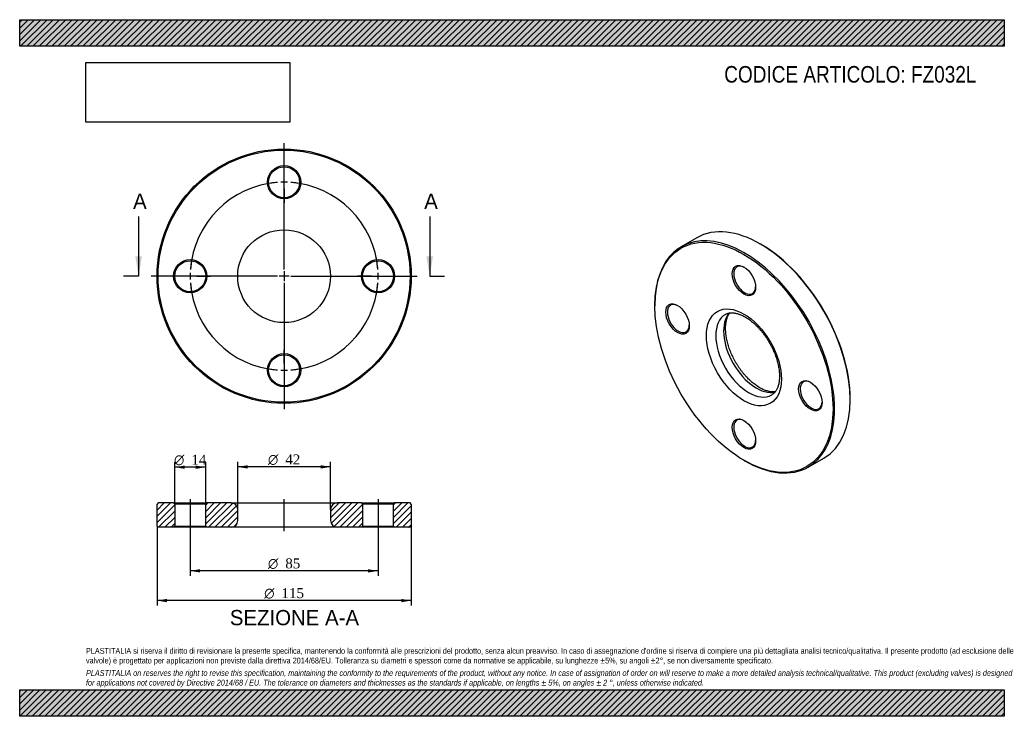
# Model space of a CAD drawing. Header units: millimetres. Extents: x 0 to 446, y 0 to 315.
import ezdxf
from ezdxf.enums import TextEntityAlignment as Align
from ezdxf.lldxf.tags import DXFTag

# ---------------------------------------------------------------- set-up
doc = ezdxf.new("R2010")
doc.units = ezdxf.units.MM
doc.header["$LTSCALE"] = 1.5
for name, color, linetype in [('Default', 7, 'Continuous'), ('DV2_Default', 7, 'Continuous'), ('DV3_Default', 7, 'Continuous'), ('FZ032L', 7, 'Continuous')]:
    doc.layers.add(name, color=color, linetype=linetype)
doc.styles.add('SEACAD_Solid_Edge_ANSI', font='seans.ttf')
doc.styles.add('SEACAD_Solid_Edge_ANSI1_Symbols', font='semeca1.ttf')
doc.styles.add('SEACAD_Times_New_Roman', font='times.ttf')
tags = doc.linetypes.add('CENTER2', pattern=[28.575, 19.05, -3.175, 3.175, -3.175]).pattern_tags.tags
tags[10:11] = [DXFTag(74, 4), DXFTag(75, 0), DXFTag(340, '0'), DXFTag(46, 0.0), DXFTag(50, 0.0), DXFTag(44, 0.0), DXFTag(45, 0.0)]
tags[8:9] = [DXFTag(74, 4), DXFTag(75, 0), DXFTag(340, '0'), DXFTag(46, 0.0), DXFTag(50, 0.0), DXFTag(44, 0.0), DXFTag(45, 0.0)]
tags[6:7] = [DXFTag(74, 4), DXFTag(75, 0), DXFTag(340, '0'), DXFTag(46, 0.0), DXFTag(50, 0.0), DXFTag(44, 0.0), DXFTag(45, 0.0)]
tags[4:5] = [DXFTag(74, 4), DXFTag(75, 0), DXFTag(340, '0'), DXFTag(46, 0.0), DXFTag(50, 0.0), DXFTag(44, 0.0), DXFTag(45, 0.0)]
picture_1 = doc.add_image_def('image1.jpg', size_in_pixel=(4302, 1260))

# ---------------------------------------------------------------- blocks, each defined once
blk = doc.blocks.new('SEANNOT_GROUP')
at = {"layer": 'Default', "color": 7, "linetype": 'CENTER2'}
for p, q in [((119.65, 203.51), (119.65, 259.14)), ((119.65, 201.26), (119.65, 196.76)), ((115.15, 199.01), (59.53, 199.01)), ((121.9, 199.01), (117.4, 199.01)), ((124.15, 199.01), (179.78, 199.01)), ((119.65, 194.51), (119.65, 138.89))]:
    blk.add_line(p, q, dxfattribs=at)
blk = doc.blocks.new('SE')
at = {"layer": 'FZ032L', "color": 7, "linetype": 'Continuous'}
for p, q in [((306.36, 216.4), (299.29, 212.31)), ((335.47, 213.35), (335.11, 213.55)), ((287.38, 185.99), (287.38, 185.58)), ((375.77, 143.13), (375.77, 143.53)), ((356.79, 112.72), (363.86, 116.8)), ((327.69, 115.77), (328.04, 115.57))]:
    blk.add_line(p, q, dxfattribs=at)
for centre, major_axis, start_param, end_param in [((335.11, 166.6), (-28.75, 49.8), 3.141593, 6.283185), ((328.04, 162.52), (28.75, -49.8), 0, 3.926991), ((335.47, 166.81), (28.5, -49.36), 0.785398, 2.356194), ((328.04, 197.22), (-3.5, 6.06), 0, 3.891885), ((328.04, 197.22), (-3.5, 6.06), 5.532892, 6.283185), ((297.99, 179.87), (-3.5, 6.06), 0, 3.891885), ((297.99, 179.87), (-3.5, 6.06), 5.532892, 6.283185), ((329.81, 163.54), (-10.5, 18.19), 0, 3.141259), ((333.35, 165.58), (10.5, -18.19), 3.320551, 6.103332), ((329.81, 163.54), (-10.5, 18.19), 6.283008, 6.283185), ((358.1, 145.17), (-3.5, 6.06), 5.532892, 6.283185), ((358.1, 145.17), (-3.5, 6.06), 0, 3.891885), ((328.04, 127.82), (-3.5, 6.06), 0, 3.891885), ((328.04, 127.82), (-3.5, 6.06), 5.532892, 6.283185), ((328.04, 162.52), (28.75, -49.8), 5.497787, 6.283185)]:
    blk.add_ellipse(centre, major_axis=major_axis, ratio=0.57735, start_param=start_param, end_param=end_param, dxfattribs=at)
for centre, major_axis in [((327.69, 162.31), (-28.5, 49.36)), ((327.69, 197.02), (3.75, -6.5)), ((297.64, 179.66), (3.75, -6.5)), ((327.69, 162.31), (12, -20.78)), ((357.74, 144.96), (3.75, -6.5)), ((327.69, 127.61), (3.75, -6.5))]:
    blk.add_ellipse(centre, major_axis=major_axis, ratio=0.57735, dxfattribs=at)
for points, knots in [([(319.32, 181.72), (319.36, 181.75), (319.56, 181.88), (319.99, 182.06), (320.58, 182.26), (321.2, 182.38), (321.85, 182.45), (322.52, 182.45), (323.21, 182.4), (323.92, 182.28), (324.66, 182.11), (325.42, 181.88), (326.2, 181.58), (327, 181.23), (327.82, 180.82), (328.64, 180.35), (329.47, 179.82), (330.31, 179.24), (331.15, 178.59), (331.99, 177.9), (332.82, 177.15), (333.64, 176.35), (334.44, 175.5), (335.24, 174.61), (336.01, 173.68), (336.76, 172.71), (337.48, 171.71), (338.18, 170.67), (338.84, 169.61), (339.47, 168.53), (340.06, 167.43), (340.62, 166.31), (341.14, 165.18), (341.61, 164.05), (342.04, 162.91), (342.42, 161.78), (342.76, 160.65), (343.05, 159.54), (343.29, 158.44), (343.49, 157.36), (343.63, 156.31), (343.73, 155.28), (343.78, 154.29), (343.79, 153.34), (343.74, 152.42), (343.66, 151.55), (343.53, 150.73), (343.36, 149.95), (343.15, 149.23), (342.91, 148.56), (342.63, 147.94), (342.32, 147.37), (341.98, 146.86), (341.6, 146.4), (341.19, 145.99), (340.76, 145.63), (340.47, 145.45), (340.31, 145.35)], [0, 0, 0, 0, 0.005375, 0.027236, 0.048875, 0.069751, 0.089774, 0.109082, 0.12786, 0.146269, 0.164434, 0.182444, 0.200365, 0.218243, 0.236108, 0.253979, 0.271869, 0.289789, 0.307745, 0.325739, 0.343771, 0.361841, 0.379944, 0.398079, 0.416242, 0.434427, 0.452631, 0.47085, 0.489078, 0.507312, 0.525546, 0.543775, 0.561994, 0.580199, 0.598384, 0.616546, 0.63468, 0.652781, 0.670846, 0.688872, 0.706855, 0.724794, 0.742689, 0.760542, 0.77836, 0.796151, 0.813932, 0.831719, 0.849541, 0.867442, 0.885481, 0.90374, 0.922324, 0.941368, 0.961027, 0.981448, 1, 1, 1, 1]), ([(334.85, 148.58), (334.69, 148.68), (334.3, 148.91), (333.58, 149.37), (332.75, 149.96), (331.91, 150.61), (331.07, 151.31), (330.24, 152.07), (329.42, 152.87), (328.62, 153.72), (327.83, 154.62), (327.06, 155.55), (326.31, 156.53), (325.59, 157.54), (324.9, 158.57), (324.24, 159.64), (323.61, 160.72), (323.02, 161.83), (322.47, 162.95), (321.96, 164.08), (321.49, 165.21), (321.07, 166.35), (320.69, 167.48), (320.36, 168.6), (320.08, 169.72), (319.84, 170.81), (319.65, 171.89), (319.51, 172.94), (319.42, 173.96), (319.37, 174.95), (319.38, 175.9), (319.42, 176.81), (319.51, 177.67), (319.65, 178.49), (319.82, 179.26), (320.03, 179.98), (320.28, 180.64), (320.56, 181.25), (320.88, 181.81), (321.13, 182.18), (321.27, 182.36), (321.29, 182.39)], [0, 0, 0, 0, 0.0124017, 0.0361547, 0.0599509, 0.0837953, 0.1076906, 0.1316367, 0.1556315, 0.1796715, 0.2037522, 0.2278684, 0.2520147, 0.2761852, 0.300374, 0.3245752, 0.3487827, 0.3729903, 0.3971901, 0.4213758, 0.4455414, 0.4696809, 0.4937882, 0.5178576, 0.5418833, 0.5658603, 0.5897841, 0.6136513, 0.63746, 0.6612107, 0.6849068, 0.7085562, 0.7321729, 0.7557792, 0.779396, 0.8030658, 0.8268487, 0.850827, 0.875112, 0.8998489, 0.9041914, 0.9041914, 0.9041914, 0.9041914]), ([(341.87, 146.73), (341.71, 146.71), (341.34, 146.67), (340.73, 146.66), (340.04, 146.71), (339.32, 146.82), (338.59, 146.99), (337.83, 147.21), (337.05, 147.5), (336.26, 147.84), (335.5, 148.21), (335.06, 148.46), (334.85, 148.58)], [0.2913911, 0.2913911, 0.2913911, 0.2913911, 0.3537654, 0.4323207, 0.5086412, 0.5833967, 0.6571056, 0.7301498, 0.8028039, 0.8752626, 0.9476614, 1, 1, 1, 1])]:
    blk.add_open_spline(points, degree=3, knots=knots, dxfattribs=at)
blk = doc.blocks.new('SE1')
at = {"layer": 'Default', "color": 7, "linetype": 'CENTER2'}
for start, end in [(94.0444, 175.9556), (4.0444, 85.9556), (184.0444, 265.9556), (274.0444, 355.9556)]:
    blk.add_arc((119.65, 199.01), 42.5, start, end, dxfattribs=at)
at = {"layer": 'DV2_Default', "color": 7, "linetype": 'CENTER2'}
for p, q in [((119.65, 202.01), (119.65, 258.26)), ((119.65, 244.51), (119.65, 250.76)), ((119.65, 240.01), (119.65, 243.01)), ((119.65, 238.51), (119.65, 232.26)), ((119.65, 200.51), (119.65, 197.51)), ((116.65, 199.01), (60.4, 199.01)), ((74.15, 199.01), (67.9, 199.01)), ((78.65, 199.01), (75.65, 199.01)), ((80.15, 199.01), (86.4, 199.01)), ((121.15, 199.01), (118.15, 199.01)), ((122.65, 199.01), (178.9, 199.01)), ((159.15, 199.01), (152.9, 199.01)), ((159.15, 199.01), (153.4, 199.01)), ((160.65, 199.01), (163.65, 199.01)), ((160.65, 199.01), (163.65, 199.01)), ((165.15, 199.01), (170.9, 199.01)), ((165.15, 199.01), (171.4, 199.01)), ((119.65, 196.01), (119.65, 139.76)), ((119.65, 159.51), (119.65, 165.76)), ((119.65, 158.01), (119.65, 155.01)), ((119.65, 153.51), (119.65, 147.26))]:
    blk.add_line(p, q, dxfattribs=at)
for start, end in [(94.0444, 102.4703), (87.9778, 92.0222), (77.5297, 85.9556), (167.5297, 175.9556), (4.0444, 12.4703), (4.0444, 11.7962), (177.9778, 182.0222), (357.9778, 2.0222), (357.9778, 2.0222), (184.0444, 192.4703), (347.5297, 355.9556), (348.2038, 355.9556), (257.5297, 265.9556), (267.9778, 272.0222), (274.0444, 282.4703)]:
    blk.add_arc((119.65, 199.01), 42.5, start, end, dxfattribs=at)
at = {"layer": 'FZ032L', "color": 7, "linetype": 'Continuous'}
for centre, radius in [((119.65, 199.01), 57.5), ((119.65, 199.01), 57), ((119.65, 241.51), 7.5), ((119.65, 241.51), 7), ((119.65, 199.01), 21), ((77.15, 199.01), 7.5), ((77.15, 199.01), 7), ((162.15, 199.01), 7.5), ((162.15, 199.01), 7), ((119.65, 156.51), 7.5), ((119.65, 156.51), 7)]:
    blk.add_circle(centre, radius, dxfattribs=at)
blk = doc.blocks.new('SE3')
at = {"color": 7, "linetype": 'Continuous', "style": 'SEACAD_Solid_Edge_ANSI'}
blk.add_text('A', height=6.9, dxfattribs=at).set_placement((51.3, 236.36), align=Align.TOP_LEFT)
blk = doc.blocks.new('SE4')
at = {"color": 7, "linetype": 'Continuous', "style": 'SEACAD_Solid_Edge_ANSI'}
blk.add_text('A', height=6.9, dxfattribs=at).set_placement((183.03, 236.36), align=Align.TOP_LEFT)
blk = doc.blocks.new('SEANNOT_GROUP1')
at = {"linetype": 'Continuous'}
blk.add_hatch(color=7, dxfattribs=at).paths.add_polyline_path([(52.29, 208.01), (53.79, 199.01), (55.29, 208.01)])
at = {"color": 7, "linetype": 'Continuous'}
blk.add_lwpolyline([(53.79, 226.01), (53.79, 199.01)], dxfattribs=at)
blk = doc.blocks.new('SEANNOT_GROUP2')
at = {"linetype": 'Continuous'}
blk.add_hatch(color=7, dxfattribs=at).paths.add_polyline_path([(184.02, 208.01), (185.52, 199.01), (187.02, 208.01)])
at = {"color": 7, "linetype": 'Continuous'}
blk.add_lwpolyline([(185.52, 226.01), (185.52, 199.01)], dxfattribs=at)
blk = doc.blocks.new('SE2')
at = {"layer": 'Default', "color": 7, "linetype": 'CENTER2'}
for p, q in [((53.79, 199.01), (47.04, 199.01)), ((185.52, 199.01), (192.27, 199.01))]:
    blk.add_line(p, q, dxfattribs=at)
at = {"layer": 'Default'}
for name in ['SE3', 'SE4', 'SEANNOT_GROUP1', 'SEANNOT_GROUP2']:
    blk.add_blockref(name, (0, 0), dxfattribs=at)
blk = doc.blocks.new('SE5')
at = {"layer": 'FZ032L', "linetype": 'Continuous'}
h = blk.add_hatch(dxfattribs=at)
h.set_pattern_fill('LINE', scale=0.62992, angle=45, style=0)
h.paths.add_polyline_path([(69.65, 96.48), (62.65, 96.48), (62.15, 95.98), (62.15, 85.98), (62.65, 85.48), (69.65, 85.48), (70.15, 85.98), (70.15, 95.98)])
h = blk.add_hatch(dxfattribs=at)
h.set_pattern_fill('LINE', scale=0.62992, angle=45, style=0)
edge = h.paths.add_edge_path()
edge.add_line((84.65, 85.48), (95.65, 85.48))
edge.add_arc((95.65, 88.48), 3, 270, 360)
edge.add_line((98.65, 88.48), (98.65, 93.48))
edge.add_arc((95.65, 93.48), 3, 0, 90)
edge.add_line((95.65, 96.48), (84.65, 96.48))
edge.add_line((84.65, 96.48), (84.15, 95.98))
edge.add_line((84.15, 95.98), (84.15, 85.98))
edge.add_line((84.15, 85.98), (84.65, 85.48))
h = blk.add_hatch(dxfattribs=at)
h.set_pattern_fill('LINE', scale=0.62992, angle=45, style=0)
edge = h.paths.add_edge_path()
edge.add_line((155.15, 85.98), (155.15, 95.98))
edge.add_line((155.15, 95.98), (154.65, 96.48))
edge.add_line((154.65, 96.48), (143.65, 96.48))
edge.add_arc((143.65, 93.48), 3, 90, 180)
edge.add_line((140.65, 93.48), (140.65, 88.48))
edge.add_arc((143.65, 88.48), 3, 180, 270)
edge.add_line((143.65, 85.48), (154.65, 85.48))
edge.add_line((154.65, 85.48), (155.15, 85.98))
h = blk.add_hatch(dxfattribs=at)
h.set_pattern_fill('LINE', scale=0.62992, angle=45, style=0)
h.paths.add_polyline_path([(169.15, 95.98), (169.15, 85.98), (169.65, 85.48), (176.65, 85.48), (177.15, 85.98), (177.15, 95.98), (176.65, 96.48), (169.65, 96.48)])
at = {"layer": 'DV3_Default', "color": 7, "linetype": 'CENTER2'}
for p, q in [((77.15, 98.23), (77.15, 83.73)), ((119.65, 83.73), (119.65, 98.23)), ((162.15, 98.23), (162.15, 83.73))]:
    blk.add_line(p, q, dxfattribs=at)
at = {"layer": 'FZ032L', "color": 7, "linetype": 'Continuous'}
for p, q in [((62.65, 96.48), (62.15, 95.98)), ((62.15, 85.98), (62.15, 95.98)), ((69.65, 96.48), (62.65, 96.48)), ((69.65, 96.48), (84.65, 96.48)), ((69.65, 96.48), (70.15, 95.98)), ((84.15, 95.98), (70.15, 95.98)), ((70.15, 95.98), (70.15, 85.98)), ((84.15, 95.98), (84.65, 96.48)), ((84.15, 85.98), (84.15, 95.98)), ((95.65, 96.48), (84.65, 96.48)), ((95.65, 96.48), (143.65, 96.48)), ((154.65, 96.48), (143.65, 96.48)), ((154.65, 96.48), (169.65, 96.48)), ((154.65, 96.48), (155.15, 95.98)), ((169.15, 95.98), (155.15, 95.98)), ((155.15, 95.98), (155.15, 85.98)), ((169.15, 95.98), (169.65, 96.48)), ((169.15, 85.98), (169.15, 95.98)), ((176.65, 96.48), (169.65, 96.48)), ((177.15, 95.98), (176.65, 96.48)), ((177.15, 95.98), (177.15, 85.98)), ((98.65, 88.48), (98.65, 93.48)), ((140.65, 93.48), (140.65, 88.48)), ((62.15, 85.98), (62.65, 85.48)), ((69.65, 85.48), (62.65, 85.48)), ((70.15, 85.98), (69.65, 85.48)), ((84.65, 85.48), (69.65, 85.48)), ((70.15, 85.98), (84.15, 85.98)), ((84.65, 85.48), (84.15, 85.98)), ((95.65, 85.48), (84.65, 85.48)), ((143.65, 85.48), (95.65, 85.48)), ((154.65, 85.48), (143.65, 85.48)), ((155.15, 85.98), (154.65, 85.48)), ((169.65, 85.48), (154.65, 85.48)), ((155.15, 85.98), (169.15, 85.98)), ((169.65, 85.48), (169.15, 85.98)), ((176.65, 85.48), (169.65, 85.48)), ((176.65, 85.48), (177.15, 85.98))]:
    blk.add_line(p, q, dxfattribs=at)
for centre, start, end in [((95.65, 93.48), 0, 90), ((143.65, 93.48), 90, 180), ((95.65, 88.48), 270, 0), ((143.65, 88.48), 180, 270)]:
    blk.add_arc(centre, 3, start, end, dxfattribs=at)
blk = doc.blocks.new('GDimGGroup')
at = {"layer": 'Default', "linetype": 'Continuous'}
for points in [[(66.65, 51.58), (66.65, 53.08), (62.15, 52.33)], [(172.65, 51.58), (177.15, 52.33), (172.65, 53.08)]]:
    blk.add_hatch(color=7, dxfattribs=at).paths.add_polyline_path(points)
at = {"layer": 'Default', "color": 7, "linetype": 'Continuous'}
for p, q in [((62.15, 85.98), (62.15, 50.08)), ((177.15, 85.98), (177.15, 50.08)), ((177.15, 52.33), (62.15, 52.33))]:
    blk.add_line(p, q, dxfattribs=at)
for s, style, p in [('O', 'SEACAD_Solid_Edge_ANSI1_Symbols', (110.62, 57.95)), ('115', 'SEACAD_Times_New_Roman', (118.45, 57.95))]:
    blk.add_text(s, height=4.5, dxfattribs=dict(at, style=style)).set_placement(p, align=Align.TOP_LEFT)
blk = doc.blocks.new('GDimGGroup1')
at = {"layer": 'Default', "linetype": 'Continuous'}
for points in [[(81.65, 65.01), (81.65, 66.51), (77.15, 65.76)], [(157.65, 65.01), (162.15, 65.76), (157.65, 66.51)]]:
    blk.add_hatch(color=7, dxfattribs=at).paths.add_polyline_path(points)
at = {"layer": 'Default', "color": 7, "linetype": 'Continuous'}
for p, q in [((77.15, 85.48), (77.15, 63.51)), ((162.15, 85.48), (162.15, 63.51)), ((162.15, 65.76), (77.15, 65.76))]:
    blk.add_line(p, q, dxfattribs=at)
for s, style, p in [('O', 'SEACAD_Solid_Edge_ANSI1_Symbols', (112.32, 71.39)), ('85', 'SEACAD_Times_New_Roman', (120.16, 71.39))]:
    blk.add_text(s, height=4.5, dxfattribs=dict(at, style=style)).set_placement(p, align=Align.TOP_LEFT)
blk = doc.blocks.new('GDimGGroup2')
at = {"layer": 'Default', "linetype": 'Continuous'}
for points in [[(74.65, 113.39), (70.15, 112.64), (74.65, 111.89)], [(79.65, 113.39), (79.65, 111.89), (84.15, 112.64)]]:
    blk.add_hatch(color=7, dxfattribs=at).paths.add_polyline_path(points)
at = {"layer": 'Default', "color": 7, "linetype": 'Continuous'}
for p, q in [((70.15, 95.98), (70.15, 114.89)), ((84.15, 112.64), (70.15, 112.64)), ((84.15, 95.98), (84.15, 114.89))]:
    blk.add_line(p, q, dxfattribs=at)
for s, style, p in [('O', 'SEACAD_Solid_Edge_ANSI1_Symbols', (69.82, 118.26)), ('14', 'SEACAD_Times_New_Roman', (77.66, 118.26))]:
    blk.add_text(s, height=4.5, dxfattribs=dict(at, style=style)).set_placement(p, align=Align.TOP_LEFT)
blk = doc.blocks.new('GDimGGroup3')
at = {"layer": 'Default', "linetype": 'Continuous'}
for points in [[(103.15, 113.53), (98.65, 112.78), (103.15, 112.03)], [(136.15, 113.53), (136.15, 112.03), (140.65, 112.78)]]:
    blk.add_hatch(color=7, dxfattribs=at).paths.add_polyline_path(points)
at = {"layer": 'Default', "color": 7, "linetype": 'Continuous'}
for p, q in [((98.65, 93.48), (98.65, 115.03)), ((140.65, 112.78), (98.65, 112.78)), ((140.65, 93.48), (140.65, 115.03))]:
    blk.add_line(p, q, dxfattribs=at)
for s, style, p in [('O', 'SEACAD_Solid_Edge_ANSI1_Symbols', (112.32, 118.41)), ('42', 'SEACAD_Times_New_Roman', (120.16, 118.41))]:
    blk.add_text(s, height=4.5, dxfattribs=dict(at, style=style)).set_placement(p, align=Align.TOP_LEFT)

msp = doc.modelspace()

# ---------------------------------------------------------------- hatches: boundary and pattern name
at = {"layer": 'Default', "linetype": 'Continuous'}
h = msp.add_hatch(dxfattribs=at)
h.set_pattern_fill('LINE', scale=0.62992, angle=45, style=0)
h.paths.add_polyline_path([(445.5, 303), (445.5, 315), (0, 315), (0, 303)])
for points in [[(445.5, 303), (445.5, 315), (0, 315), (0, 303)], [(445.5, 0), (445.5, 12), (0, 12), (0, 0)]]:
    msp.add_hatch(color=7, dxfattribs=at).paths.add_polyline_path(points)
h = msp.add_hatch(dxfattribs=at)
h.set_pattern_fill('LINE', scale=0.62992, angle=45, style=0)
h.paths.add_polyline_path([(445.5, 0), (445.5, 12), (0, 12), (0, 0)])

# ---------------------------------------------------------------- linework, layer by layer
at = {"layer": 'Default', "color": 7, "linetype": 'Continuous'}
for p, q in [((0, 315), (445.5, 315)), ((0, 303), (0, 315)), ((445.5, 315), (445.5, 303)), ((445.5, 303), (0, 303)), ((0, 12), (445.5, 12)), ((0, 0), (0, 12)), ((445.5, 12), (445.5, 0)), ((445.5, 0), (0, 0))]:
    msp.add_line(p, q, dxfattribs=at)

# ---------------------------------------------------------------- block references
at = {"layer": 'Default'}
for name in ['SEANNOT_GROUP', 'SE1', 'SE2', 'SE', 'GDimGGroup2', 'GDimGGroup3', 'SE5', 'GDimGGroup', 'GDimGGroup1']:
    msp.add_blockref(name, (0, 0), dxfattribs=at)

# ---------------------------------------------------------------- texts
at = {"layer": 'Default', "color": 7, "linetype": 'Continuous', "style": 'SEACAD_Solid_Edge_ANSI'}
msp.add_text('SEZIONE A-A', height=6.9, dxfattribs=at).set_placement((95.09, 48.07), align=Align.TOP_LEFT)
at = {"layer": 'Default', "attachment_point": 1}
for s, insert, char_height, width in [('{\\fArial Narrow|b0||i0||c0|p34;\\C7;\\H7.5;\\W1.;CODICE ARTICOLO: FZ032L}', (318.78, 294.05), 7.5, 118.9494), ("{\\fArial Narrow|b0||i0||c0|p34;\\C7;\\H2.625;\\W1.;PLASTITALIA si riserva il diritto di revisionare la presente specifica, mantenendo la conformità alle prescrizioni del prodotto, senza alcun preavviso. In caso di assegnazione d'ordine si riserva di compiere una più dettagliata analisi tecnico/qualitativa. Il presente prodotto (ad esclusione delle \\P}{\\fArial Narrow|b0||i0||c0|p34;\\C7;\\H2.625;\\W1.;valvole) è progettato per applicazioni non previste dalla direttiva 2014/68/EU. Tolleranza su diametri e spessori come da normative se applicabile, su lunghezze ±5%, su angoli ±2°, se non diversamente specificato.\\P}{\\fArial Narrow|b0||i0||c0|p34;\\C7;\\H0.75;\\W1.;   \\P}{\\fArial Narrow|b0||i1||c0|p34;\\C7;\\H2.625;\\W1.;PLASTITALIA on reserves the right to revise this specification, maintaining the conformity to the requirements of the product, without any notice. In case of assignation of order on will reserve to make a more detailed analysis technical/qualitative. This product (excluding valves) is designed \\P}{\\fArial Narrow|b0||i1||c0|p34;\\C7;\\H2.625;\\W1.;for applications not covered by Directive 2014/68 / EU. The tolerance on diameters and thicknesses as the standards if applicable, on lengths ± 5%, on angles ± 2 °, unless otherwise indicated.\\P}", (30, 30.9), 2.625, 385.5)]:
    msp.add_mtext(s, dxfattribs=dict(at, insert=insert, char_height=char_height, width=width))

# ---------------------------------------------------------------- pictures from other files: only their frames are drawn
image = msp.add_image(picture_1, insert=(30, 268.65), size_in_units=(92.19, 27))
image.dxf.flags = 7

doc.saveas('drawing.dxf')
